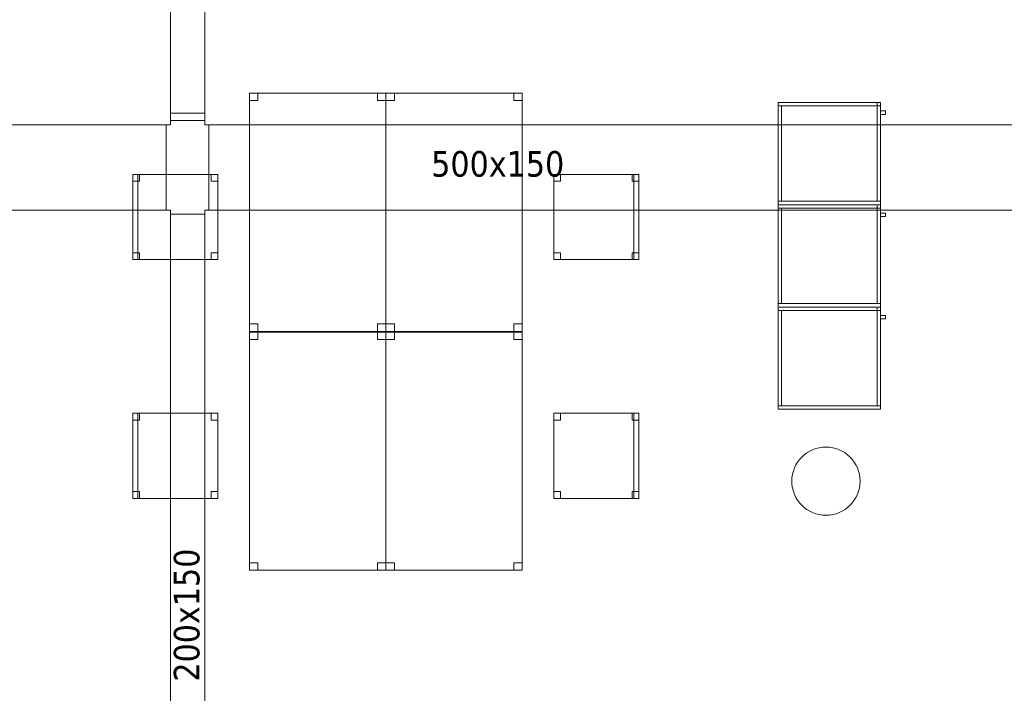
# Model space of a CAD drawing. Header units: metres. Extents: x 397.7 to 427.5, y 12.7 to 28.4.
# Tile 46 of 137: x 411.4 to 417.2, y 16.6 to 20.5. Entities that reach past the tile are written whole.
import ezdxf

# ---------------------------------------------------------------- set-up
doc = ezdxf.new("R2010")
doc.units = ezdxf.units.M
for name, color, linetype, lineweight in [('02_MOBILIARIO', 7, 'Continuous', 18), ('A-COLS-____-MCUT', 7, 'Continuous', 18), ('A-COLS-____-OTLN', 7, 'Continuous', 18), ('A-DETL-____-MBND', 7, 'Continuous', 18), ('M-HVAC-DUCT-IDEN', 7, 'Continuous', 30), ('M-HVAC-DUCT-OTLN', 7, 'Continuous', 18), ('Mobiliario', 7, 'Continuous', 18)]:
    doc.layers.add(name, color=color, linetype=linetype, lineweight=lineweight)
doc.styles.add('Tahoma_2', font='tahoma.ttf', dxfattribs={"height": 0.15})

# ---------------------------------------------------------------- blocks, each defined once
blk = doc.blocks.new('Family - Armai 60x60x60_P3-156205-06_CLI_AIRE_P3')
at = {"layer": 'A-DETL-____-MBND', "color": 253, "true_color": 0xaaaaaa}
for p, q in [((0, 0), (0, 0.6)), ((0, 0.6), (0, 0)), ((0, 0.6), (0.6, 0.6)), ((0.6, 0.6), (0, 0.6)), ((0, 0.58), (0, 0.6)), ((0, 0.6), (0.6, 0.6)), ((0, 0.58), (0, 0.6)), ((0.6, 0.6), (0, 0.6)), ((0, 0), (0, 0.6)), ((0, 0.6), (0, 0)), ((0, 0.6), (0.6, 0.6)), ((0.6, 0.6), (0, 0.6)), ((0.6, 0.58), (0, 0.58)), ((0, 0.58), (0.6, 0.58)), ((0, 0.02), (0, 0.58)), ((0, 0.58), (0.02, 0.58)), ((0, 0.58), (0.02, 0.58)), ((0, 0.58), (0, 0.02)), ((0.02, 0.58), (0.02, 0.02)), ((0.02, 0.02), (0.02, 0.58)), ((0.58, 0.6), (0.6, 0.6)), ((0.6, 0.6), (0.58, 0.6)), ((0.58, 0.58), (0.58, 0.6)), ((0.58, 0.6), (0.58, 0.58)), ((0.6, 0.58), (0.58, 0.58)), ((0.6, 0.58), (0.58, 0.58)), ((0.58, 0.02), (0.58, 0.58)), ((0.58, 0.58), (0.6, 0.58)), ((0.58, 0.58), (0.6, 0.58)), ((0.58, 0.58), (0.58, 0.02)), ((0.6, 0.6), (0.6, 0.58)), ((0.6, 0.58), (0.6, 0.6)), ((0.6, 0.6), (0.6, 0)), ((0.6, 0), (0.6, 0.6)), ((0.6, 0.6), (0.6, 0.58)), ((0.6, 0.58), (0.6, 0.6)), ((0.6, 0.6), (0.6, 0)), ((0.6, 0), (0.6, 0.6)), ((0.6, 0.58), (0.6, 0.02)), ((0.6, 0.02), (0.6, 0.58)), ((0.6, 0.53), (0.6, 0.55)), ((0.6, 0.55), (0.63, 0.55)), ((0.6, 0.55), (0.63, 0.55)), ((0.6, 0.55), (0.6, 0.53)), ((0.63, 0.53), (0.6, 0.53)), ((0.6, 0.53), (0.63, 0.53)), ((0.63, 0.55), (0.63, 0.53)), ((0.63, 0.53), (0.63, 0.55)), ((0, 0), (0, 0.02)), ((0, 0.02), (0.6, 0.02)), ((0, 0), (0, 0.02)), ((0.6, 0.02), (0, 0.02)), ((0.02, 0.02), (0, 0.02)), ((0, 0.02), (0.02, 0.02)), ((0.6, 0), (0, 0)), ((0, 0), (0.6, 0)), ((0.6, 0), (0, 0)), ((0, 0), (0.6, 0)), ((0.6, 0), (0, 0)), ((0, 0), (0.6, 0)), ((0.6, 0.02), (0.58, 0.02)), ((0.58, 0.02), (0.6, 0.02)), ((0.6, 0.02), (0.6, 0)), ((0.6, 0), (0.6, 0.02))]:
    blk.add_line(p, q, dxfattribs=at)
blk = doc.blocks.new('Family - Cadira d_Oficina_P3-156223-06_CLI_AIRE_P3')
at = {"layer": 'A-DETL-____-MBND', "color": 253, "true_color": 0xaaaaaa}
for p, q in [((0, 0), (0, 0.5)), ((0, 0.5), (0.03, 0.5)), ((0.03, 0.5), (0, 0.5)), ((0, 0.5), (0, 0)), ((0, 0.5), (0.5, 0.5)), ((0, 0), (0, 0.5)), ((0.5, 0.5), (0, 0.5)), ((0, 0.5), (0, 0)), ((0, 0.46), (0, 0.5)), ((0, 0.5), (0.04, 0.5)), ((0.04, 0.5), (0, 0.5)), ((0, 0.5), (0, 0.46)), ((0.03, 0.5), (0.03, 0)), ((0.03, 0), (0.03, 0.5)), ((0.04, 0.5), (0.04, 0.46)), ((0.04, 0.46), (0.04, 0.5)), ((0.46, 0.46), (0.46, 0.5)), ((0.46, 0.5), (0.5, 0.5)), ((0.5, 0.5), (0.46, 0.5)), ((0.46, 0.5), (0.46, 0.46)), ((0.5, 0.5), (0.5, 0.46)), ((0.5, 0.46), (0.5, 0.5)), ((0.5, 0.5), (0.5, 0)), ((0.5, 0), (0.5, 0.5)), ((0.04, 0.46), (0, 0.46)), ((0, 0.46), (0.04, 0.46)), ((0.5, 0.46), (0.46, 0.46)), ((0.46, 0.46), (0.5, 0.46)), ((0, 0), (0, 0.04)), ((0, 0.04), (0.04, 0.04)), ((0.04, 0.04), (0, 0.04)), ((0, 0.04), (0, 0)), ((0.03, 0), (0, 0)), ((0, 0), (0.03, 0)), ((0.5, 0), (0, 0)), ((0, 0), (0.5, 0)), ((0.04, 0), (0, 0)), ((0, 0), (0.04, 0)), ((0.04, 0.04), (0.04, 0)), ((0.04, 0), (0.04, 0.04)), ((0.46, 0), (0.46, 0.04)), ((0.46, 0.04), (0.5, 0.04)), ((0.5, 0.04), (0.46, 0.04)), ((0.46, 0.04), (0.46, 0)), ((0.5, 0), (0.46, 0)), ((0.46, 0), (0.5, 0)), ((0.5, 0.04), (0.5, 0)), ((0.5, 0), (0.5, 0.04))]:
    blk.add_line(p, q, dxfattribs=at)
blk = doc.blocks.new('Family - Taula 140X80_P3-156237-06_CLI_AIRE_P3')
at = {"layer": 'A-DETL-____-MBND', "color": 253, "true_color": 0xaaaaaa}
for p, q in [((0, 1.3973), (0.8001, 1.3973)), ((0, 0), (0, 1.3973)), ((0.8001, 1.3973), (0, 1.3973)), ((0, 1.3973), (0, 0)), ((0, 1.3973), (0.05, 1.3973)), ((0, 1.3536), (0, 1.3973)), ((0.05, 1.3973), (0, 1.3973)), ((0, 1.3973), (0, 1.3536)), ((0.05, 1.3973), (0.05, 1.3536)), ((0.05, 1.3536), (0.05, 1.3973)), ((0.7501, 1.3973), (0.8001, 1.3973)), ((0.7501, 1.3536), (0.7501, 1.3973)), ((0.8001, 1.3973), (0.7501, 1.3973)), ((0.7501, 1.3973), (0.7501, 1.3536)), ((0.8001, 1.3973), (0.8001, 1.3536)), ((0.8001, 1.3536), (0.8001, 1.3973)), ((0.8001, 1.3973), (0.8001, 0)), ((0.8001, 0), (0.8001, 1.3973)), ((0.05, 1.3536), (0, 1.3536)), ((0, 1.3536), (0.05, 1.3536)), ((0.8001, 1.3536), (0.7501, 1.3536)), ((0.7501, 1.3536), (0.8001, 1.3536)), ((0, 0.0437), (0.05, 0.0437)), ((0, 0), (0, 0.0437)), ((0.05, 0.0437), (0, 0.0437)), ((0, 0.0437), (0, 0)), ((0.05, 0), (0, 0)), ((0, 0), (0.05, 0)), ((0.8001, 0), (0, 0)), ((0, 0), (0.8001, 0)), ((0.05, 0.0437), (0.05, 0)), ((0.05, 0), (0.05, 0.0437)), ((0.7501, 0.0437), (0.8001, 0.0437)), ((0.7501, 0), (0.7501, 0.0437)), ((0.8001, 0.0437), (0.7501, 0.0437)), ((0.7501, 0.0437), (0.7501, 0)), ((0.8001, 0.0437), (0.8001, 0)), ((0.8001, 0), (0.8001, 0.0437)), ((0.8001, 0), (0.7501, 0)), ((0.7501, 0), (0.8001, 0))]:
    blk.add_line(p, q, dxfattribs=at)
blk = doc.blocks.new('Family - Taula 140X80_P3-156247-06_CLI_AIRE_P3')
at = {"layer": 'A-DETL-____-MBND', "color": 253, "true_color": 0xaaaaaa}
for p, q in [((0, 1.3973), (0.8001, 1.3973)), ((0, 0), (0, 1.3973)), ((0.8001, 1.3973), (0, 1.3973)), ((0, 1.3973), (0, 0)), ((0, 1.3973), (0.05, 1.3973)), ((0, 1.3536), (0, 1.3973)), ((0.05, 1.3973), (0, 1.3973)), ((0, 1.3973), (0, 1.3536)), ((0.05, 1.3973), (0.05, 1.3536)), ((0.05, 1.3536), (0.05, 1.3973)), ((0.7501, 1.3973), (0.8001, 1.3973)), ((0.7501, 1.3536), (0.7501, 1.3973)), ((0.8001, 1.3973), (0.7501, 1.3973)), ((0.7501, 1.3973), (0.7501, 1.3536)), ((0.8001, 1.3973), (0.8001, 0)), ((0.8001, 0), (0.8001, 1.3973)), ((0.8001, 1.3973), (0.8001, 1.3536)), ((0.8001, 1.3536), (0.8001, 1.3973)), ((0.05, 1.3536), (0, 1.3536)), ((0, 1.3536), (0.05, 1.3536)), ((0.8001, 1.3536), (0.7501, 1.3536)), ((0.7501, 1.3536), (0.8001, 1.3536)), ((0, 0.0437), (0.05, 0.0437)), ((0, 0), (0, 0.0437)), ((0.05, 0.0437), (0, 0.0437)), ((0, 0.0437), (0, 0)), ((0.8001, 0), (0, 0)), ((0, 0), (0.8001, 0)), ((0.05, 0), (0, 0)), ((0, 0), (0.05, 0)), ((0.05, 0.0437), (0.05, 0)), ((0.05, 0), (0.05, 0.0437)), ((0.7501, 0.0437), (0.8001, 0.0437)), ((0.7501, 0), (0.7501, 0.0437)), ((0.8001, 0.0437), (0.7501, 0.0437)), ((0.7501, 0.0437), (0.7501, 0)), ((0.8001, 0.0437), (0.8001, 0)), ((0.8001, 0), (0.8001, 0.0437)), ((0.8001, 0), (0.7501, 0)), ((0.7501, 0), (0.8001, 0))]:
    blk.add_line(p, q, dxfattribs=at)
blk = doc.blocks.new('Family - Pilar P3-156264-06_CLI_AIRE_P3')
at = {"layer": 'A-COLS-____-MCUT', "color": 253, "true_color": 0xaaaaaa}
for start, end in [(360, 180), (180, 360)]:
    blk.add_arc((0.2, 0.2), 0.2, start, end, dxfattribs=at)
at = {"layer": 'A-COLS-____-OTLN', "color": 253, "true_color": 0xaaaaaa}
for start, end in [(360, 180), (180, 360)]:
    blk.add_arc((0.2, 0.2), 0.2, start, end, dxfattribs=at)
blk = doc.blocks.new('Family - Cadira d_Oficina_P3-156286-06_CLI_AIRE_P3')
at = {"layer": 'A-DETL-____-MBND', "color": 253, "true_color": 0xaaaaaa}
for p, q in [((0, 0.46), (0, 0.5)), ((0, 0.5), (0.04, 0.5)), ((0.04, 0.5), (0, 0.5)), ((0, 0.5), (0, 0.46)), ((0, 0), (0, 0.5)), ((0, 0.5), (0.5, 0.5)), ((0.5, 0.5), (0, 0.5)), ((0, 0.5), (0, 0)), ((0.04, 0.5), (0.04, 0.46)), ((0.04, 0.46), (0.04, 0.5)), ((0.46, 0.46), (0.46, 0.5)), ((0.46, 0.5), (0.5, 0.5)), ((0.5, 0.5), (0.46, 0.5)), ((0.46, 0.5), (0.46, 0.46)), ((0.47, 0), (0.47, 0.5)), ((0.47, 0.5), (0.5, 0.5)), ((0.5, 0.5), (0.47, 0.5)), ((0.47, 0.5), (0.47, 0)), ((0.5, 0.5), (0.5, 0.46)), ((0.5, 0.46), (0.5, 0.5)), ((0.5, 0.5), (0.5, 0)), ((0.5, 0), (0.5, 0.5)), ((0.5, 0.5), (0.5, 0)), ((0.5, 0), (0.5, 0.5)), ((0.04, 0.46), (0, 0.46)), ((0, 0.46), (0.04, 0.46)), ((0.5, 0.46), (0.46, 0.46)), ((0.46, 0.46), (0.5, 0.46)), ((0, 0), (0, 0.04)), ((0, 0.04), (0.04, 0.04)), ((0.04, 0.04), (0, 0.04)), ((0, 0.04), (0, 0)), ((0.04, 0), (0, 0)), ((0, 0), (0.04, 0)), ((0.5, 0), (0, 0)), ((0, 0), (0.5, 0)), ((0.04, 0.04), (0.04, 0)), ((0.04, 0), (0.04, 0.04)), ((0.46, 0), (0.46, 0.04)), ((0.46, 0.04), (0.5, 0.04)), ((0.5, 0.04), (0.46, 0.04)), ((0.46, 0.04), (0.46, 0)), ((0.5, 0), (0.46, 0)), ((0.46, 0), (0.5, 0)), ((0.5, 0), (0.47, 0)), ((0.5, 0.04), (0.5, 0)), ((0.5, 0), (0.5, 0.04)), ((0.47, 0), (0.5, 0))]:
    blk.add_line(p, q, dxfattribs=at)
blk = doc.blocks.new('Family - Cadira d_Oficina_P3-156336-06_CLI_AIRE_P3')
at = {"layer": 'A-DETL-____-MBND', "color": 253, "true_color": 0xaaaaaa}
for p, q in [((0, 0.46), (0, 0.5)), ((0, 0.5), (0.04, 0.5)), ((0.04, 0.5), (0, 0.5)), ((0, 0.5), (0, 0.46)), ((0, 0), (0, 0.5)), ((0, 0.5), (0.5, 0.5)), ((0.5, 0.5), (0, 0.5)), ((0, 0.5), (0, 0)), ((0.04, 0.5), (0.04, 0.46)), ((0.04, 0.46), (0.04, 0.5)), ((0.46, 0.46), (0.46, 0.5)), ((0.46, 0.5), (0.5, 0.5)), ((0.5, 0.5), (0.46, 0.5)), ((0.46, 0.5), (0.46, 0.46)), ((0.47, 0), (0.47, 0.5)), ((0.47, 0.5), (0.5, 0.5)), ((0.5, 0.5), (0.47, 0.5)), ((0.47, 0.5), (0.47, 0)), ((0.5, 0.5), (0.5, 0.46)), ((0.5, 0.46), (0.5, 0.5)), ((0.5, 0.5), (0.5, 0)), ((0.5, 0), (0.5, 0.5)), ((0.5, 0.5), (0.5, 0)), ((0.5, 0), (0.5, 0.5)), ((0.04, 0.46), (0, 0.46)), ((0, 0.46), (0.04, 0.46)), ((0.5, 0.46), (0.46, 0.46)), ((0.46, 0.46), (0.5, 0.46)), ((0, 0), (0, 0.04)), ((0, 0.04), (0.04, 0.04)), ((0.04, 0.04), (0, 0.04)), ((0, 0.04), (0, 0)), ((0.5, 0), (0, 0)), ((0, 0), (0.5, 0)), ((0.04, 0), (0, 0)), ((0, 0), (0.04, 0)), ((0.04, 0.04), (0.04, 0)), ((0.04, 0), (0.04, 0.04)), ((0.46, 0), (0.46, 0.04)), ((0.46, 0.04), (0.5, 0.04)), ((0.5, 0.04), (0.46, 0.04)), ((0.46, 0.04), (0.46, 0)), ((0.5, 0), (0.46, 0)), ((0.46, 0), (0.5, 0)), ((0.5, 0), (0.47, 0)), ((0.5, 0.04), (0.5, 0)), ((0.5, 0), (0.5, 0.04)), ((0.47, 0), (0.5, 0))]:
    blk.add_line(p, q, dxfattribs=at)
blk = doc.blocks.new('Family - Armai 60x60x60_P3-156444-06_CLI_AIRE_P3')
at = {"layer": 'A-DETL-____-MBND', "color": 253, "true_color": 0xaaaaaa}
for p, q in [((0, 0.58), (0, 0.6)), ((0, 0.6), (0.6, 0.6)), ((0, 0.58), (0, 0.6)), ((0.6, 0.6), (0, 0.6)), ((0, 0), (0, 0.6)), ((0, 0.6), (0, 0)), ((0, 0.6), (0.6, 0.6)), ((0.6, 0.6), (0, 0.6)), ((0, 0), (0, 0.6)), ((0, 0.6), (0, 0)), ((0, 0.6), (0.6, 0.6)), ((0.6, 0.6), (0, 0.6)), ((0.6, 0.58), (0, 0.58)), ((0, 0.58), (0.6, 0.58)), ((0, 0.02), (0, 0.58)), ((0, 0.58), (0.02, 0.58)), ((0, 0.58), (0.02, 0.58)), ((0, 0.58), (0, 0.02)), ((0.02, 0.58), (0.02, 0.02)), ((0.02, 0.02), (0.02, 0.58)), ((0.58, 0.6), (0.6, 0.6)), ((0.6, 0.6), (0.58, 0.6)), ((0.58, 0.58), (0.58, 0.6)), ((0.58, 0.6), (0.58, 0.58)), ((0.58, 0.02), (0.58, 0.58)), ((0.58, 0.58), (0.6, 0.58)), ((0.58, 0.58), (0.6, 0.58)), ((0.58, 0.58), (0.58, 0.02)), ((0.6, 0.58), (0.58, 0.58)), ((0.6, 0.58), (0.58, 0.58)), ((0.6, 0.6), (0.6, 0.58)), ((0.6, 0.58), (0.6, 0.6)), ((0.6, 0.6), (0.6, 0)), ((0.6, 0), (0.6, 0.6)), ((0.6, 0.6), (0.6, 0)), ((0.6, 0), (0.6, 0.6)), ((0.6, 0.6), (0.6, 0.58)), ((0.6, 0.58), (0.6, 0.6)), ((0.6, 0.58), (0.6, 0.02)), ((0.6, 0.02), (0.6, 0.58)), ((0.6, 0.53), (0.6, 0.55)), ((0.6, 0.55), (0.63, 0.55)), ((0.6, 0.55), (0.63, 0.55)), ((0.6, 0.55), (0.6, 0.53)), ((0.63, 0.53), (0.6, 0.53)), ((0.6, 0.53), (0.63, 0.53)), ((0.63, 0.55), (0.63, 0.53)), ((0.63, 0.53), (0.63, 0.55)), ((0, 0), (0, 0.02)), ((0, 0.02), (0.6, 0.02)), ((0, 0), (0, 0.02)), ((0.6, 0.02), (0, 0.02)), ((0.02, 0.02), (0, 0.02)), ((0, 0.02), (0.02, 0.02)), ((0.6, 0), (0, 0)), ((0, 0), (0.6, 0)), ((0.6, 0), (0, 0)), ((0, 0), (0.6, 0)), ((0.6, 0), (0, 0)), ((0, 0), (0.6, 0)), ((0.6, 0.02), (0.58, 0.02)), ((0.58, 0.02), (0.6, 0.02)), ((0.6, 0.02), (0.6, 0)), ((0.6, 0), (0.6, 0.02))]:
    blk.add_line(p, q, dxfattribs=at)
blk = doc.blocks.new('Family - Taula 140X80_P3-156476-06_CLI_AIRE_P3')
at = {"layer": 'A-DETL-____-MBND', "color": 253, "true_color": 0xaaaaaa}
for p, q in [((0, 1.3536), (0, 1.3973)), ((0, 1.3973), (0.05, 1.3973)), ((0.05, 1.3973), (0, 1.3973)), ((0, 1.3973), (0, 1.3536)), ((0, 0), (0, 1.3973)), ((0, 1.3973), (0.8001, 1.3973)), ((0.8001, 1.3973), (0, 1.3973)), ((0, 1.3973), (0, 0)), ((0.05, 1.3973), (0.05, 1.3536)), ((0.05, 1.3536), (0.05, 1.3973)), ((0.7501, 1.3536), (0.7501, 1.3973)), ((0.7501, 1.3973), (0.8001, 1.3973)), ((0.8001, 1.3973), (0.7501, 1.3973)), ((0.7501, 1.3973), (0.7501, 1.3536)), ((0.8001, 1.3973), (0.8001, 0)), ((0.8001, 0), (0.8001, 1.3973)), ((0.8001, 1.3973), (0.8001, 1.3536)), ((0.8001, 1.3536), (0.8001, 1.3973)), ((0.05, 1.3536), (0, 1.3536)), ((0, 1.3536), (0.05, 1.3536)), ((0.8001, 1.3536), (0.7501, 1.3536)), ((0.7501, 1.3536), (0.8001, 1.3536)), ((0, 0), (0, 0.0437)), ((0, 0.0437), (0.05, 0.0437)), ((0.05, 0.0437), (0, 0.0437)), ((0, 0.0437), (0, 0)), ((0.05, 0), (0, 0)), ((0, 0), (0.05, 0)), ((0, 0), (0.8001, 0)), ((0.05, 0.0437), (0.05, 0)), ((0.05, 0), (0.05, 0.0437)), ((0.7501, 0), (0.7501, 0.0437)), ((0.7501, 0.0437), (0.8001, 0.0437)), ((0.8001, 0.0437), (0.7501, 0.0437)), ((0.7501, 0.0437), (0.7501, 0)), ((0.8001, 0.0437), (0.8001, 0)), ((0.8001, 0), (0.8001, 0.0437)), ((0.8001, 0), (0, 0)), ((0.8001, 0), (0.7501, 0)), ((0.7501, 0), (0.8001, 0))]:
    blk.add_line(p, q, dxfattribs=at)
blk = doc.blocks.new('Family - Armai 60x60x60_P3-156478-06_CLI_AIRE_P3')
at = {"layer": '02_MOBILIARIO', "color": 253, "true_color": 0xaaaaaa}
for p, q in [((0, 0.58), (0, 0.6)), ((0, 0.6), (0.6, 0.6)), ((0, 0), (0, 0.6)), ((0, 0.6), (0, 0)), ((0, 0.6), (0.6, 0.6)), ((0.6, 0.6), (0, 0.6)), ((0.6, 0.58), (0, 0.58)), ((0, 0.02), (0, 0.58)), ((0, 0.58), (0.02, 0.58)), ((0.02, 0.58), (0.02, 0.02)), ((0.6, 0.6), (0.58, 0.6)), ((0.58, 0.58), (0.58, 0.6)), ((0.58, 0.02), (0.58, 0.58)), ((0.58, 0.58), (0.6, 0.58)), ((0.6, 0.58), (0.58, 0.58)), ((0.6, 0.58), (0.6, 0.6)), ((0.6, 0.6), (0.6, 0.58)), ((0.6, 0.6), (0.6, 0)), ((0.6, 0), (0.6, 0.6)), ((0.6, 0.58), (0.6, 0.02)), ((0, 0.02), (0.02, 0.02)), ((0, 0), (0, 0.02)), ((0, 0.02), (0.6, 0.02)), ((0.6, 0), (0, 0)), ((0.6, 0), (0, 0)), ((0, 0), (0.6, 0)), ((0.58, 0.02), (0.6, 0.02)), ((0.6, 0), (0.6, 0.02))]:
    blk.add_line(p, q, dxfattribs=at)
at = {"layer": 'Mobiliario', "color": 253, "true_color": 0xaaaaaa}
for p, q in [((0.6, 0.6), (0, 0.6)), ((0, 0.6), (0, 0.58)), ((0, 0.58), (0.6, 0.58)), ((0.02, 0.58), (0, 0.58)), ((0, 0.58), (0, 0.02)), ((0.02, 0.02), (0.02, 0.58)), ((0.6, 0.6), (0.58, 0.6)), ((0.58, 0.6), (0.58, 0.58)), ((0.6, 0.58), (0.58, 0.58)), ((0.58, 0.58), (0.58, 0.02)), ((0.58, 0.58), (0.6, 0.58)), ((0.6, 0.58), (0.6, 0.6)), ((0.6, 0.58), (0.6, 0.6)), ((0.6, 0.02), (0.6, 0.58)), ((0, 0.02), (0.02, 0.02)), ((0.6, 0.02), (0, 0.02)), ((0, 0.02), (0, 0)), ((0, 0), (0.6, 0)), ((0.58, 0.02), (0.6, 0.02)), ((0.6, 0), (0.6, 0.02))]:
    blk.add_line(p, q, dxfattribs=at)
blk = doc.blocks.new('Family - Armai 60x60x60_P3-156526-06_CLI_AIRE_P3')
at = {"layer": 'A-DETL-____-MBND', "color": 253, "true_color": 0xaaaaaa}
for p, q in [((0, 0.58), (0, 0.6)), ((0, 0.6), (0.6, 0.6)), ((0, 0.58), (0, 0.6)), ((0.6, 0.6), (0, 0.6)), ((0, 0), (0, 0.6)), ((0, 0.6), (0, 0)), ((0, 0.6), (0.6, 0.6)), ((0.6, 0.6), (0, 0.6)), ((0, 0), (0, 0.6)), ((0, 0.6), (0, 0)), ((0, 0.6), (0.6, 0.6)), ((0.6, 0.6), (0, 0.6)), ((0.6, 0.58), (0, 0.58)), ((0, 0.58), (0.6, 0.58)), ((0, 0.02), (0, 0.58)), ((0, 0.58), (0.02, 0.58)), ((0, 0.58), (0.02, 0.58)), ((0, 0.58), (0, 0.02)), ((0.02, 0.58), (0.02, 0.02)), ((0.02, 0.02), (0.02, 0.58)), ((0.58, 0.6), (0.6, 0.6)), ((0.6, 0.6), (0.58, 0.6)), ((0.58, 0.58), (0.58, 0.6)), ((0.58, 0.6), (0.58, 0.58)), ((0.58, 0.02), (0.58, 0.58)), ((0.58, 0.58), (0.6, 0.58)), ((0.58, 0.58), (0.6, 0.58)), ((0.58, 0.58), (0.58, 0.02)), ((0.6, 0.58), (0.58, 0.58)), ((0.6, 0.58), (0.58, 0.58)), ((0.6, 0.6), (0.6, 0.58)), ((0.6, 0.58), (0.6, 0.6)), ((0.6, 0.6), (0.6, 0)), ((0.6, 0), (0.6, 0.6)), ((0.6, 0.6), (0.6, 0.58)), ((0.6, 0.58), (0.6, 0.6)), ((0.6, 0.6), (0.6, 0)), ((0.6, 0), (0.6, 0.6)), ((0.6, 0.58), (0.6, 0.02)), ((0.6, 0.02), (0.6, 0.58)), ((0.6, 0.53), (0.6, 0.55)), ((0.6, 0.55), (0.63, 0.55)), ((0.6, 0.55), (0.63, 0.55)), ((0.6, 0.55), (0.6, 0.53)), ((0.63, 0.53), (0.6, 0.53)), ((0.6, 0.53), (0.63, 0.53)), ((0.63, 0.55), (0.63, 0.53)), ((0.63, 0.53), (0.63, 0.55)), ((0.02, 0.02), (0, 0.02)), ((0, 0.02), (0.02, 0.02)), ((0, 0), (0, 0.02)), ((0, 0.02), (0.6, 0.02)), ((0, 0), (0, 0.02)), ((0.6, 0.02), (0, 0.02)), ((0.6, 0), (0, 0)), ((0, 0), (0.6, 0)), ((0.6, 0), (0, 0)), ((0, 0), (0.6, 0)), ((0.6, 0), (0, 0)), ((0, 0), (0.6, 0)), ((0.6, 0.02), (0.58, 0.02)), ((0.58, 0.02), (0.6, 0.02)), ((0.6, 0.02), (0.6, 0)), ((0.6, 0), (0.6, 0.02))]:
    blk.add_line(p, q, dxfattribs=at)
blk = doc.blocks.new('Family - Armai 60x60x60_P3-156547-06_CLI_AIRE_P3')
at = {"layer": '02_MOBILIARIO', "color": 253, "true_color": 0xaaaaaa}
for p, q in [((0, 0), (0, 0.6)), ((0, 0.6), (0, 0)), ((0, 0.6), (0.6, 0.6)), ((0.6, 0.6), (0, 0.6)), ((0, 0.58), (0, 0.6)), ((0, 0.6), (0.6, 0.6)), ((0, 0.02), (0, 0.58)), ((0, 0.58), (0.02, 0.58)), ((0.6, 0.58), (0, 0.58)), ((0.02, 0.58), (0.02, 0.02)), ((0.6, 0.6), (0.58, 0.6)), ((0.58, 0.58), (0.58, 0.6)), ((0.6, 0.58), (0.58, 0.58)), ((0.58, 0.02), (0.58, 0.58)), ((0.58, 0.58), (0.6, 0.58)), ((0.6, 0.6), (0.6, 0)), ((0.6, 0), (0.6, 0.6)), ((0.6, 0.58), (0.6, 0.6)), ((0.6, 0.6), (0.6, 0.58)), ((0.6, 0.58), (0.6, 0.02)), ((0, 0), (0, 0.02)), ((0, 0.02), (0.6, 0.02)), ((0, 0.02), (0.02, 0.02)), ((0.6, 0), (0, 0)), ((0.6, 0), (0, 0)), ((0, 0), (0.6, 0)), ((0.58, 0.02), (0.6, 0.02)), ((0.6, 0), (0.6, 0.02))]:
    blk.add_line(p, q, dxfattribs=at)
at = {"layer": 'Mobiliario', "color": 253, "true_color": 0xaaaaaa}
for p, q in [((0.6, 0.6), (0, 0.6)), ((0, 0.6), (0, 0.58)), ((0.02, 0.58), (0, 0.58)), ((0, 0.58), (0, 0.02)), ((0, 0.58), (0.6, 0.58)), ((0.02, 0.02), (0.02, 0.58)), ((0.6, 0.6), (0.58, 0.6)), ((0.58, 0.6), (0.58, 0.58)), ((0.58, 0.58), (0.6, 0.58)), ((0.6, 0.58), (0.58, 0.58)), ((0.58, 0.58), (0.58, 0.02)), ((0.6, 0.58), (0.6, 0.6)), ((0.6, 0.58), (0.6, 0.6)), ((0.6, 0.02), (0.6, 0.58)), ((0.6, 0.02), (0, 0.02)), ((0, 0.02), (0, 0)), ((0, 0.02), (0.02, 0.02)), ((0, 0), (0.6, 0)), ((0.58, 0.02), (0.6, 0.02)), ((0.6, 0), (0.6, 0.02))]:
    blk.add_line(p, q, dxfattribs=at)
blk = doc.blocks.new('Family - Taula 140X80_P3-156602-06_CLI_AIRE_P3')
at = {"layer": 'A-DETL-____-MBND', "color": 253, "true_color": 0xaaaaaa}
for p, q in [((0, 0), (0, 1.3973)), ((0, 1.3973), (0.8001, 1.3973)), ((0.8001, 1.3973), (0, 1.3973)), ((0, 1.3973), (0, 0)), ((0, 1.3536), (0, 1.3973)), ((0, 1.3973), (0.05, 1.3973)), ((0.05, 1.3973), (0, 1.3973)), ((0, 1.3973), (0, 1.3536)), ((0.05, 1.3973), (0.05, 1.3536)), ((0.05, 1.3536), (0.05, 1.3973)), ((0.7501, 1.3536), (0.7501, 1.3973)), ((0.7501, 1.3973), (0.8001, 1.3973)), ((0.8001, 1.3973), (0.7501, 1.3973)), ((0.7501, 1.3973), (0.7501, 1.3536)), ((0.8001, 1.3973), (0.8001, 0)), ((0.8001, 0), (0.8001, 1.3973)), ((0.8001, 1.3973), (0.8001, 1.3536)), ((0.8001, 1.3536), (0.8001, 1.3973)), ((0.05, 1.3536), (0, 1.3536)), ((0, 1.3536), (0.05, 1.3536)), ((0.8001, 1.3536), (0.7501, 1.3536)), ((0.7501, 1.3536), (0.8001, 1.3536)), ((0, 0), (0, 0.0437)), ((0, 0.0437), (0.05, 0.0437)), ((0.05, 0.0437), (0, 0.0437)), ((0, 0.0437), (0, 0)), ((0, 0), (0.8001, 0)), ((0.05, 0), (0, 0)), ((0, 0), (0.05, 0)), ((0.05, 0.0437), (0.05, 0)), ((0.05, 0), (0.05, 0.0437)), ((0.7501, 0), (0.7501, 0.0437)), ((0.7501, 0.0437), (0.8001, 0.0437)), ((0.8001, 0.0437), (0.7501, 0.0437)), ((0.7501, 0.0437), (0.7501, 0)), ((0.8001, 0.0437), (0.8001, 0)), ((0.8001, 0), (0.8001, 0.0437)), ((0.8001, 0), (0, 0)), ((0.8001, 0), (0.7501, 0)), ((0.7501, 0), (0.8001, 0))]:
    blk.add_line(p, q, dxfattribs=at)
blk = doc.blocks.new('Family - Armai 60x60x60_P3-156604-06_CLI_AIRE_P3')
at = {"layer": 'A-DETL-____-MBND', "color": 253, "true_color": 0xaaaaaa}
for p, q in [((0, 0.58), (0, 0.6)), ((0, 0.6), (0.6, 0.6)), ((0, 0.58), (0, 0.6)), ((0.6, 0.6), (0, 0.6)), ((0, 0), (0, 0.6)), ((0, 0.6), (0, 0)), ((0, 0.6), (0.6, 0.6)), ((0.6, 0.6), (0, 0.6)), ((0, 0), (0, 0.6)), ((0, 0.6), (0, 0)), ((0, 0.6), (0.6, 0.6)), ((0.6, 0.6), (0, 0.6)), ((0.6, 0.58), (0, 0.58)), ((0, 0.58), (0.6, 0.58)), ((0, 0.02), (0, 0.58)), ((0, 0.58), (0.02, 0.58)), ((0, 0.58), (0.02, 0.58)), ((0, 0.58), (0, 0.02)), ((0.02, 0.58), (0.02, 0.02)), ((0.02, 0.02), (0.02, 0.58)), ((0.58, 0.6), (0.6, 0.6)), ((0.6, 0.6), (0.58, 0.6)), ((0.58, 0.58), (0.58, 0.6)), ((0.58, 0.6), (0.58, 0.58)), ((0.6, 0.58), (0.58, 0.58)), ((0.6, 0.58), (0.58, 0.58)), ((0.58, 0.02), (0.58, 0.58)), ((0.58, 0.58), (0.6, 0.58)), ((0.58, 0.58), (0.6, 0.58)), ((0.58, 0.58), (0.58, 0.02)), ((0.6, 0.6), (0.6, 0.58)), ((0.6, 0.58), (0.6, 0.6)), ((0.6, 0.6), (0.6, 0.58)), ((0.6, 0.58), (0.6, 0.6)), ((0.6, 0.6), (0.6, 0)), ((0.6, 0), (0.6, 0.6)), ((0.6, 0.6), (0.6, 0)), ((0.6, 0), (0.6, 0.6)), ((0.6, 0.58), (0.6, 0.02)), ((0.6, 0.02), (0.6, 0.58)), ((0.6, 0.53), (0.6, 0.55)), ((0.6, 0.55), (0.63, 0.55)), ((0.6, 0.55), (0.63, 0.55)), ((0.6, 0.55), (0.6, 0.53)), ((0.63, 0.53), (0.6, 0.53)), ((0.6, 0.53), (0.63, 0.53)), ((0.63, 0.55), (0.63, 0.53)), ((0.63, 0.53), (0.63, 0.55)), ((0, 0), (0, 0.02)), ((0, 0.02), (0.6, 0.02)), ((0, 0), (0, 0.02)), ((0.6, 0.02), (0, 0.02)), ((0.02, 0.02), (0, 0.02)), ((0, 0.02), (0.02, 0.02)), ((0.6, 0), (0, 0)), ((0, 0), (0.6, 0)), ((0.6, 0), (0, 0)), ((0, 0), (0.6, 0)), ((0.6, 0), (0, 0)), ((0, 0), (0.6, 0)), ((0.6, 0.02), (0.58, 0.02)), ((0.58, 0.02), (0.6, 0.02)), ((0.6, 0.02), (0.6, 0)), ((0.6, 0), (0.6, 0.02))]:
    blk.add_line(p, q, dxfattribs=at)
blk = doc.blocks.new('Family - Armai 60x60x60_P3-156622-06_CLI_AIRE_P3')
at = {"layer": '02_MOBILIARIO', "color": 253, "true_color": 0xaaaaaa}
for p, q in [((0, 0.58), (0, 0.6)), ((0, 0.6), (0.6, 0.6)), ((0, 0), (0, 0.6)), ((0, 0.6), (0, 0)), ((0, 0.6), (0.6, 0.6)), ((0.6, 0.6), (0, 0.6)), ((0.6, 0.58), (0, 0.58)), ((0, 0.02), (0, 0.58)), ((0, 0.58), (0.02, 0.58)), ((0.02, 0.58), (0.02, 0.02)), ((0.6, 0.6), (0.58, 0.6)), ((0.58, 0.58), (0.58, 0.6)), ((0.6, 0.58), (0.58, 0.58)), ((0.58, 0.02), (0.58, 0.58)), ((0.58, 0.58), (0.6, 0.58)), ((0.6, 0.58), (0.6, 0.6)), ((0.6, 0.6), (0.6, 0.58)), ((0.6, 0.6), (0.6, 0)), ((0.6, 0), (0.6, 0.6)), ((0.6, 0.58), (0.6, 0.02)), ((0, 0.02), (0.02, 0.02)), ((0, 0), (0, 0.02)), ((0, 0.02), (0.6, 0.02)), ((0.6, 0), (0, 0)), ((0, 0), (0.6, 0)), ((0.6, 0), (0, 0)), ((0.58, 0.02), (0.6, 0.02)), ((0.6, 0), (0.6, 0.02))]:
    blk.add_line(p, q, dxfattribs=at)
at = {"layer": 'Mobiliario', "color": 253, "true_color": 0xaaaaaa}
for p, q in [((0.6, 0.6), (0, 0.6)), ((0, 0.6), (0, 0.58)), ((0, 0.58), (0.6, 0.58)), ((0.02, 0.58), (0, 0.58)), ((0, 0.58), (0, 0.02)), ((0.02, 0.02), (0.02, 0.58)), ((0.6, 0.6), (0.58, 0.6)), ((0.58, 0.6), (0.58, 0.58)), ((0.58, 0.58), (0.6, 0.58)), ((0.6, 0.58), (0.58, 0.58)), ((0.58, 0.58), (0.58, 0.02)), ((0.6, 0.58), (0.6, 0.6)), ((0.6, 0.58), (0.6, 0.6)), ((0.6, 0.02), (0.6, 0.58)), ((0, 0.02), (0.02, 0.02)), ((0.6, 0.02), (0, 0.02)), ((0, 0.02), (0, 0)), ((0, 0), (0.6, 0)), ((0.58, 0.02), (0.6, 0.02)), ((0.6, 0), (0.6, 0.02))]:
    blk.add_line(p, q, dxfattribs=at)
blk = doc.blocks.new('Family - Armai 60x60x60_P3-156671-06_CLI_AIRE_P3')
at = {"layer": 'A-DETL-____-MBND', "color": 253, "true_color": 0xaaaaaa}
for p, q in [((0, 0.58), (0, 0.6)), ((0, 0.6), (0.6, 0.6)), ((0, 0.58), (0, 0.6)), ((0.6, 0.6), (0, 0.6)), ((0, 0), (0, 0.6)), ((0, 0.6), (0, 0)), ((0, 0.6), (0.6, 0.6)), ((0.6, 0.6), (0, 0.6)), ((0, 0), (0, 0.6)), ((0, 0.6), (0, 0)), ((0, 0.6), (0.6, 0.6)), ((0.6, 0.6), (0, 0.6)), ((0.6, 0.58), (0, 0.58)), ((0, 0.58), (0.6, 0.58)), ((0, 0.02), (0, 0.58)), ((0, 0.58), (0.02, 0.58)), ((0, 0.58), (0.02, 0.58)), ((0, 0.58), (0, 0.02)), ((0.02, 0.58), (0.02, 0.02)), ((0.02, 0.02), (0.02, 0.58)), ((0.58, 0.6), (0.6, 0.6)), ((0.6, 0.6), (0.58, 0.6)), ((0.58, 0.58), (0.58, 0.6)), ((0.58, 0.6), (0.58, 0.58)), ((0.6, 0.58), (0.58, 0.58)), ((0.6, 0.58), (0.58, 0.58)), ((0.58, 0.02), (0.58, 0.58)), ((0.58, 0.58), (0.6, 0.58)), ((0.58, 0.58), (0.6, 0.58)), ((0.58, 0.58), (0.58, 0.02)), ((0.6, 0.6), (0.6, 0.58)), ((0.6, 0.58), (0.6, 0.6)), ((0.6, 0.6), (0.6, 0)), ((0.6, 0), (0.6, 0.6)), ((0.6, 0.6), (0.6, 0.58)), ((0.6, 0.58), (0.6, 0.6)), ((0.6, 0.6), (0.6, 0)), ((0.6, 0), (0.6, 0.6)), ((0.6, 0.58), (0.6, 0.02)), ((0.6, 0.02), (0.6, 0.58)), ((0.6, 0.53), (0.6, 0.55)), ((0.6, 0.55), (0.63, 0.55)), ((0.6, 0.55), (0.63, 0.55)), ((0.6, 0.55), (0.6, 0.53)), ((0.63, 0.53), (0.6, 0.53)), ((0.6, 0.53), (0.63, 0.53)), ((0.63, 0.55), (0.63, 0.53)), ((0.63, 0.53), (0.63, 0.55)), ((0.02, 0.02), (0, 0.02)), ((0, 0.02), (0.02, 0.02)), ((0, 0), (0, 0.02)), ((0, 0.02), (0.6, 0.02)), ((0, 0), (0, 0.02)), ((0.6, 0.02), (0, 0.02)), ((0.6, 0), (0, 0)), ((0, 0), (0.6, 0)), ((0.6, 0), (0, 0)), ((0, 0), (0.6, 0)), ((0.6, 0), (0, 0)), ((0, 0), (0.6, 0)), ((0.6, 0.02), (0.58, 0.02)), ((0.58, 0.02), (0.6, 0.02)), ((0.6, 0.02), (0.6, 0)), ((0.6, 0), (0.6, 0.02))]:
    blk.add_line(p, q, dxfattribs=at)
blk = doc.blocks.new('Family - Cadira d_Oficina_P3-156748-06_CLI_AIRE_P3')
at = {"layer": 'A-DETL-____-MBND', "color": 253, "true_color": 0xaaaaaa}
for p, q in [((0, 0), (0, 0.5)), ((0, 0.5), (0.03, 0.5)), ((0.03, 0.5), (0, 0.5)), ((0, 0.5), (0, 0)), ((0, 0.5), (0.5, 0.5)), ((0, 0), (0, 0.5)), ((0.5, 0.5), (0, 0.5)), ((0, 0.5), (0, 0)), ((0, 0.46), (0, 0.5)), ((0, 0.5), (0.04, 0.5)), ((0.04, 0.5), (0, 0.5)), ((0, 0.5), (0, 0.46)), ((0.03, 0.5), (0.03, 0)), ((0.03, 0), (0.03, 0.5)), ((0.04, 0.5), (0.04, 0.46)), ((0.04, 0.46), (0.04, 0.5)), ((0.46, 0.46), (0.46, 0.5)), ((0.46, 0.5), (0.5, 0.5)), ((0.5, 0.5), (0.46, 0.5)), ((0.46, 0.5), (0.46, 0.46)), ((0.5, 0.5), (0.5, 0.46)), ((0.5, 0.46), (0.5, 0.5)), ((0.5, 0.5), (0.5, 0)), ((0.5, 0), (0.5, 0.5)), ((0.04, 0.46), (0, 0.46)), ((0, 0.46), (0.04, 0.46)), ((0.5, 0.46), (0.46, 0.46)), ((0.46, 0.46), (0.5, 0.46)), ((0, 0), (0, 0.04)), ((0, 0.04), (0.04, 0.04)), ((0.04, 0.04), (0, 0.04)), ((0, 0.04), (0, 0)), ((0.03, 0), (0, 0)), ((0, 0), (0.03, 0)), ((0.5, 0), (0, 0)), ((0, 0), (0.5, 0)), ((0.04, 0), (0, 0)), ((0, 0), (0.04, 0)), ((0.04, 0.04), (0.04, 0)), ((0.04, 0), (0.04, 0.04)), ((0.46, 0), (0.46, 0.04)), ((0.46, 0.04), (0.5, 0.04)), ((0.5, 0.04), (0.46, 0.04)), ((0.46, 0.04), (0.46, 0)), ((0.5, 0), (0.46, 0)), ((0.46, 0), (0.5, 0)), ((0.5, 0.04), (0.5, 0)), ((0.5, 0), (0.5, 0.04))]:
    blk.add_line(p, q, dxfattribs=at)
blk = doc.blocks.new('Family - Armai 60x60x60_P3-156814-06_CLI_AIRE_P3')
at = {"layer": 'A-DETL-____-MBND', "color": 253, "true_color": 0xaaaaaa}
for p, q in [((0, 0.58), (0, 0.6)), ((0, 0.6), (0.6, 0.6)), ((0, 0.58), (0, 0.6)), ((0.6, 0.6), (0, 0.6)), ((0, 0), (0, 0.6)), ((0, 0.6), (0, 0)), ((0, 0.6), (0.6, 0.6)), ((0.6, 0.6), (0, 0.6)), ((0, 0), (0, 0.6)), ((0, 0.6), (0, 0)), ((0, 0.6), (0.6, 0.6)), ((0.6, 0.6), (0, 0.6)), ((0, 0.02), (0, 0.58)), ((0, 0.58), (0.02, 0.58)), ((0, 0.58), (0.02, 0.58)), ((0, 0.58), (0, 0.02)), ((0.6, 0.58), (0, 0.58)), ((0, 0.58), (0.6, 0.58)), ((0.02, 0.58), (0.02, 0.02)), ((0.02, 0.02), (0.02, 0.58)), ((0.58, 0.6), (0.6, 0.6)), ((0.6, 0.6), (0.58, 0.6)), ((0.58, 0.58), (0.58, 0.6)), ((0.58, 0.6), (0.58, 0.58)), ((0.6, 0.58), (0.58, 0.58)), ((0.6, 0.58), (0.58, 0.58)), ((0.58, 0.02), (0.58, 0.58)), ((0.58, 0.58), (0.6, 0.58)), ((0.58, 0.58), (0.6, 0.58)), ((0.58, 0.58), (0.58, 0.02)), ((0.6, 0.6), (0.6, 0.58)), ((0.6, 0.58), (0.6, 0.6)), ((0.6, 0.6), (0.6, 0.58)), ((0.6, 0.58), (0.6, 0.6)), ((0.6, 0.6), (0.6, 0)), ((0.6, 0), (0.6, 0.6)), ((0.6, 0.6), (0.6, 0)), ((0.6, 0), (0.6, 0.6)), ((0.6, 0.58), (0.6, 0.02)), ((0.6, 0.02), (0.6, 0.58)), ((0.6, 0.53), (0.6, 0.55)), ((0.6, 0.55), (0.63, 0.55)), ((0.6, 0.55), (0.63, 0.55)), ((0.6, 0.55), (0.6, 0.53)), ((0.63, 0.53), (0.6, 0.53)), ((0.6, 0.53), (0.63, 0.53)), ((0.63, 0.55), (0.63, 0.53)), ((0.63, 0.53), (0.63, 0.55)), ((0, 0), (0, 0.02)), ((0, 0.02), (0.6, 0.02)), ((0, 0), (0, 0.02)), ((0.6, 0.02), (0, 0.02)), ((0.02, 0.02), (0, 0.02)), ((0, 0.02), (0.02, 0.02)), ((0.6, 0), (0, 0)), ((0, 0), (0.6, 0)), ((0.6, 0), (0, 0)), ((0, 0), (0.6, 0)), ((0.6, 0), (0, 0)), ((0, 0), (0.6, 0)), ((0.6, 0.02), (0.58, 0.02)), ((0.58, 0.02), (0.6, 0.02)), ((0.6, 0.02), (0.6, 0)), ((0.6, 0), (0.6, 0.02))]:
    blk.add_line(p, q, dxfattribs=at)
blk = doc.blocks.new('LONDR55-XX_ZZ-ARQ-CAA-M3D-Londres55_ifc-1-06_CLI_AIRE_P3')
at = {"layer": '02_MOBILIARIO', "color": 253, "lineweight": 18, "true_color": 0xaaaaaa}
for name, p in [('Family - Taula 140X80_P3-156602-06_CLI_AIRE_P3', (412.7567, 18.6781)), ('Family - Taula 140X80_P3-156247-06_CLI_AIRE_P3', (413.5567, 18.6781)), ('Family - Armai 60x60x60_P3-156444-06_CLI_AIRE_P3', (415.857, 19.4212)), ('Family - Armai 60x60x60_P3-156526-06_CLI_AIRE_P3', (415.857, 19.4212)), ('Family - Armai 60x60x60_P3-156547-06_CLI_AIRE_P3', (415.857, 19.4212)), ('Family - Cadira d_Oficina_P3-156223-06_CLI_AIRE_P3', (412.0725, 19.0992)), ('Family - Cadira d_Oficina_P3-156286-06_CLI_AIRE_P3', (414.5409, 19.0992)), ('Family - Armai 60x60x60_P3-156478-06_CLI_AIRE_P3', (415.857, 18.8212)), ('Family - Armai 60x60x60_P3-156604-06_CLI_AIRE_P3', (415.857, 18.8212)), ('Family - Armai 60x60x60_P3-156814-06_CLI_AIRE_P3', (415.857, 18.8212)), ('Family - Armai 60x60x60_P3-156205-06_CLI_AIRE_P3', (415.857, 18.2212)), ('Family - Armai 60x60x60_P3-156622-06_CLI_AIRE_P3', (415.857, 18.2212)), ('Family - Armai 60x60x60_P3-156671-06_CLI_AIRE_P3', (415.857, 18.2212)), ('Family - Taula 140X80_P3-156476-06_CLI_AIRE_P3', (412.7567, 17.2769)), ('Family - Taula 140X80_P3-156237-06_CLI_AIRE_P3', (413.5567, 17.2769)), ('Family - Cadira d_Oficina_P3-156748-06_CLI_AIRE_P3', (412.0725, 17.698)), ('Family - Cadira d_Oficina_P3-156336-06_CLI_AIRE_P3', (414.5409, 17.698))]:
    blk.add_blockref(name, p, dxfattribs=at)
at = {"layer": 'A-COLS-____-OTLN', "color": 253, "lineweight": 18, "true_color": 0xaaaaaa}
blk.add_blockref('Family - Pilar P3-156264-06_CLI_AIRE_P3', (415.937, 17.5995), dxfattribs=at)
blk = doc.blocks.new('M_Cruz rectangular - Estándar-474926-06_CLI_AIRE_P3')
at = {"layer": 'M-HVAC-DUCT-OTLN', "color": 143, "true_color": 0x32aad1}
for p, q in [((-0.125, 0.25), (-0.1, 0.25)), ((-0.125, -0.25), (-0.125, 0.25)), ((-0.125, 0.25), (-0.125, -0.25)), ((-0.1, 0.25), (-0.125, 0.25)), ((-0.1, 0.25), (-0.1, 0.275)), ((-0.1, 0.25), (-0.1, 0.275)), ((0.1, 0.275), (-0.1, 0.275)), ((-0.1, 0.275), (0.1, 0.275)), ((0.1, 0.25), (0.1, 0.275)), ((0.1, 0.275), (0.1, 0.25)), ((0.1, 0.25), (0.125, 0.25)), ((0.125, 0.25), (0.1, 0.25)), ((0.125, -0.25), (0.125, 0.25)), ((0.125, 0.25), (0.125, -0.25)), ((-0.125, -0.25), (-0.1, -0.25)), ((-0.1, -0.25), (-0.125, -0.25)), ((-0.1, -0.275), (-0.1, -0.25)), ((-0.1, -0.275), (-0.1, -0.25)), ((0.1, -0.275), (-0.1, -0.275)), ((-0.1, -0.275), (0.1, -0.275)), ((0.1, -0.275), (0.1, -0.25)), ((0.1, -0.25), (0.1, -0.275)), ((0.1, -0.25), (0.125, -0.25)), ((0.125, -0.25), (0.1, -0.25))]:
    blk.add_line(p, q, dxfattribs=at)
blk = doc.blocks.new('M_Transición rectangular - Ángulo - 60 grados-474649-06_CLI_AIRE_P3')
at = {"layer": 'M-HVAC-DUCT-OTLN', "color": 143, "true_color": 0x32aad1}
for p, q in [((0, 0.1), (0, -0.1)), ((0, 0.1), (0.0433, 0.1)), ((0, 0.1), (0.0433, 0.1)), ((0, -0.1), (0, 0.1)), ((0.0433, -0.1), (0.0433, 0.1)), ((0.0433, 0.1), (0.0433, -0.1)), ((0, -0.1), (0.0433, -0.1)), ((0.0433, -0.1), (0, -0.1))]:
    blk.add_line(p, q, dxfattribs=at)

msp = doc.modelspace()

# ---------------------------------------------------------------- linework, layer by layer
at = {"layer": 'M-HVAC-DUCT-OTLN', "color": 143, "true_color": 0x32aad1}
for p, q in [((412.2945, 19.9584), (412.2945, 20.6951)), ((412.4945, 20.6951), (412.4945, 19.9584)), ((412.2945, 19.9584), (412.4945, 19.9584)), ((409.0785, 19.8901), (412.2695, 19.8901)), ((412.2695, 19.8901), (412.2695, 19.3901)), ((412.5195, 19.8901), (412.5195, 19.3901)), ((412.5195, 19.8901), (419.219, 19.8901)), ((412.2695, 19.3901), (409.0785, 19.3901)), ((412.4945, 19.3651), (412.2945, 19.3651)), ((412.2945, 16.3243), (412.2945, 19.3651)), ((412.4945, 19.3651), (412.4945, 16.3243)), ((419.219, 19.3901), (412.5195, 19.3901))]:
    msp.add_line(p, q, dxfattribs=at)

# ---------------------------------------------------------------- block references
at = {"lineweight": 5}
msp.add_blockref('LONDR55-XX_ZZ-ARQ-CAA-M3D-Londres55_ifc-1-06_CLI_AIRE_P3', (0, 0), dxfattribs=at)
at = {"layer": 'M-HVAC-DUCT-OTLN', "color": 143, "true_color": 0x32aad1, "rotation": 90}
msp.add_blockref('M_Transición rectangular - Ángulo - 60 grados-474649-06_CLI_AIRE_P3', (412.3945, 19.9151), dxfattribs=at)
at = {"layer": 'M-HVAC-DUCT-OTLN', "color": 143, "true_color": 0x32aad1}
msp.add_blockref('M_Cruz rectangular - Estándar-474926-06_CLI_AIRE_P3', (412.3945, 19.6401), dxfattribs=at)

# ---------------------------------------------------------------- texts
at = {"layer": 'M-HVAC-DUCT-IDEN', "insert": (413.8226, 19.736), "char_height": 0.15, "width": 0.913924, "attachment_point": 1, "style": 'Tahoma_2'}
msp.add_mtext('500x150', dxfattribs=at)
at = {"layer": 'M-HVAC-DUCT-IDEN', "insert": (412.3136, 16.6236), "char_height": 0.15, "width": 0.913924, "attachment_point": 1, "rotation": 90, "style": 'Tahoma_2'}
msp.add_mtext('200x150', dxfattribs=at)

doc.saveas('drawing.dxf')
